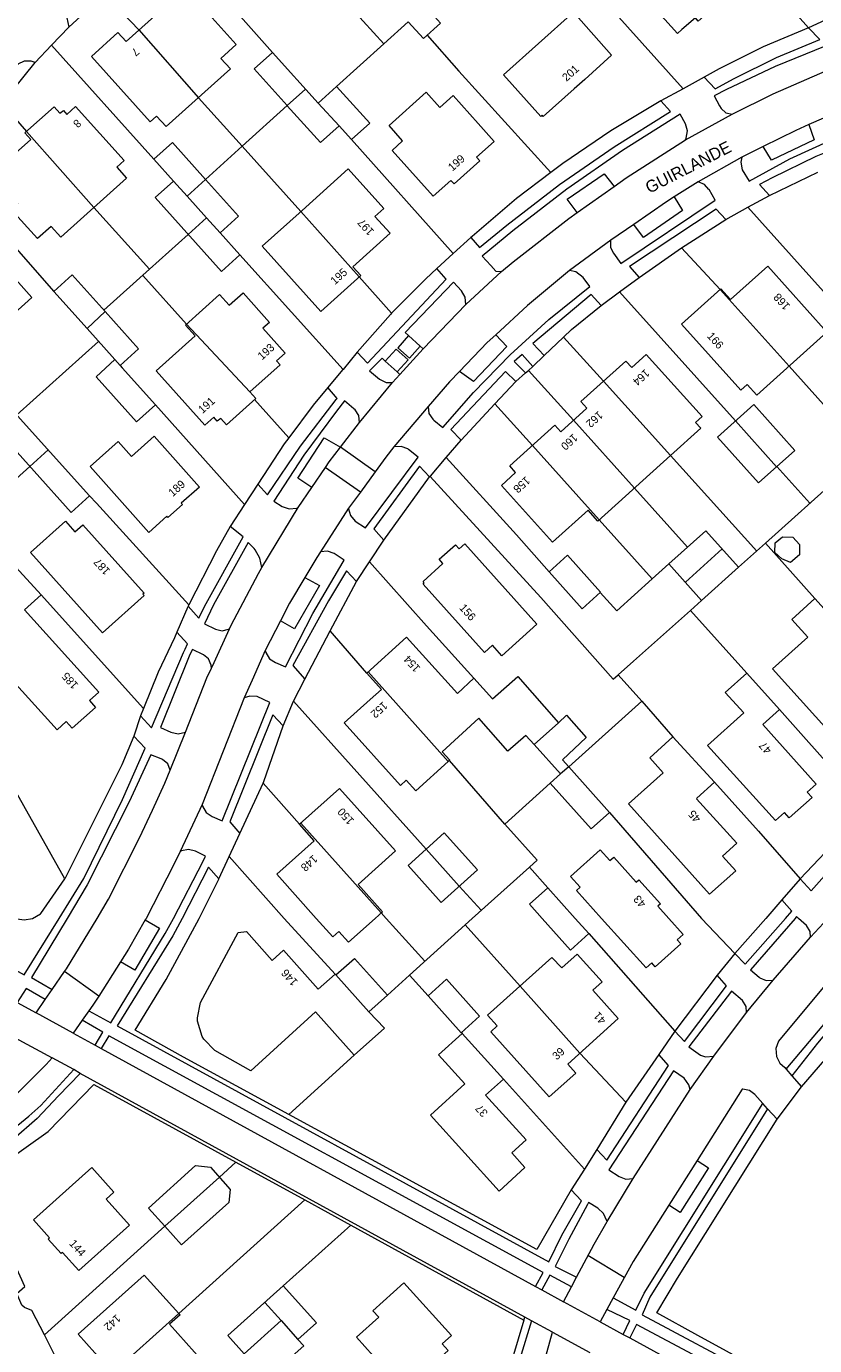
# Model space of a CAD drawing. Header units: metres. Extents: x 83575 to 86200, y 450600 to 453750.
# Tile 45 of 94: x 84968 to 85067, y 451597 to 451761. Entities that reach past the tile are written whole.
import ezdxf
from ezdxf.enums import TextEntityAlignment as Align

# ---------------------------------------------------------------- set-up
doc = ezdxf.new("R2010")
doc.units = ezdxf.units.M
for name, color, linetype, lineweight in [('gw-bs-grondwerklijn', 253, 'Continuous', 18), ('kd-bs-kadastralegrens', 253, 'Continuous', 18), ('og-bs-bebouwing', 253, 'Continuous', 18), ('og-bs-huisnummer', 253, 'Continuous', 18), ('og-bs-straatnaam', 253, 'Continuous', 25), ('vh-bs-randverharding', 253, 'Continuous', 18)]:
    doc.layers.add(name, color=color, linetype=linetype, lineweight=lineweight)
doc.styles.add('Styledgn001', font='dgn001.shx')

msp = doc.modelspace()

# ---------------------------------------------------------------- linework, layer by layer
at = {"layer": 'gw-bs-grondwerklijn'}
for p, q in [((84973.54, 451761.41), (84978.03, 451765.55)), ((84965.22, 451751.87), (84969.32, 451756.96)), ((85061.15, 451740.35), (85067.22, 451743.27)), ((85050.18, 451733.82), (85055.69, 451737.35)), ((85044.85, 451730.11), (85050.18, 451733.82)), ((85017.5, 451721.51), (85016.03, 451722.84)), ((85032.99, 451720.34), (85035.41, 451722.65)), ((85013.12, 451719.66), (85014.61, 451718.3)), ((85030.67, 451718.2), (85031.03, 451718.5)), ((85031.03, 451718.5), (85031.57, 451718.97)), ((85026.83, 451714.32), (85029.43, 451717.12)), ((85022.61, 451709.77), (85026.83, 451714.32)), ((85001.05, 451710.08), (85000.48, 451709.31)), ((85000.48, 451709.31), (84997.18, 451704.27)), ((85012.92, 451697.26), (85018.65, 451705.17)), ((85006.21, 451685.96), (85009.52, 451692.11)), ((84988.57, 451689.18), (84988.48, 451689.01)), ((85003.06, 451679.88), (85006.21, 451685.96)), ((84982.89, 451676.25), (84982.5, 451675.3)), ((84994.92, 451660.61), (84997.83, 451666.9)), ((85070.92, 451661.21), (85065.01, 451654.94)), ((85062.72, 451652.32), (85060.69, 451650)), ((85060.69, 451650), (85056.84, 451645.61)), ((85054.63, 451642.89), (85049.34, 451635.9)), ((85065.18, 451628.93), (85073.31, 451638.39)), ((85047.32, 451632.97), (85043.19, 451627.01)), ((85043.19, 451627.01), (85039.56, 451621.1)), ((84994.43, 451619.52), (85003.04, 451614.8)), ((85003.04, 451614.8), (85008.79, 451611.65)), ((85008.79, 451611.65), (85030.46, 451599.79))]:
    msp.add_line(p, q, dxfattribs=at)
for points in [[(85066.04, 451761.33), (85060.38, 451758.94), (85054.88, 451756.19), (85053, 451755.14)], [(85047.58, 451752.18), (85041.34, 451748.44), (85035.31, 451744.36), (85033.81, 451743.22)], [(85033.81, 451743.22), (85029.51, 451739.96), (85023.97, 451735.24), (85023.82, 451735.11)], [(85019.55, 451731.23), (85018.17, 451729.95), (85013.91, 451725.65)], [(85035.41, 451722.65), (85036.4, 451723.6), (85040.1, 451726.61)], [(85013.91, 451725.65), (85013.75, 451725.49), (85009.62, 451720.76)], [(85005.93, 451716.34), (85004.09, 451714.13), (85001.05, 451710.08)], [(84993.72, 451699), (84992.01, 451695.92), (84988.57, 451689.18)], [(84973.04, 451654.96), (84962.76, 451673.19), (84961.77, 451672.27), (84960.66, 451673.87), (84961.78, 451674.86), (84960.11, 451678.08), (84958.06, 451681.59), (84955.62, 451686.44), (84952.97, 451692.53)], [(84987.07, 451685.79), (84986.74, 451685.05), (84984.71, 451680.78), (84982.89, 451676.25)], [(84997.83, 451666.9), (84997.92, 451667.1), (85000.36, 451674.05)], [(84981.69, 451672.78), (84980.19, 451669.2), (84978.5, 451665.84), (84973.04, 451654.96)], [(84968.99, 451650), (84970, 451650.56), (84970.06, 451650.61), (84973.04, 451654.96)], [(84989.83, 451650), (84992.3, 451654.92), (84992.3, 451654.94)], [(84966.81, 451650), (84967.94, 451649.82), (84968.99, 451650)], [(85001.06, 451625.5), (84987.88, 451632.67), (84981.85, 451636.04), (84985.71, 451642.35), (84989.83, 451650)], [(84967.06, 451603.13), (84968.05, 451603.98), (84962.07, 451617.08), (84970.97, 451623.37), (84976.68, 451629.23), (84994.43, 451619.52)], [(85036.37, 451616.06), (85032.09, 451608.62), (85001.06, 451625.5)], [(85110.86, 451597.35), (85097.51, 451573.12), (85052.19, 451597.86), (85047.08, 451600.68), (85049.67, 451605.03), (85062.12, 451624.88)]]:
    msp.add_lwpolyline(points, dxfattribs=at)
at = {"layer": 'kd-bs-kadastralegrens'}
for p, q in [((84978.03, 451765.55), (84982.31, 451761.05)), ((85050.35, 451753.7), (85039.91, 451765.36)), ((84971.39, 451759.14), (84984.18, 451744.91)), ((85007.02, 451753.99), (85012.93, 451759.33)), ((84965.22, 451751.87), (84968.24, 451748.34)), ((85000.84, 451751.59), (84995.2, 451746.52)), ((84995.23, 451746.54), (85002.56, 451738.34)), ((85021.62, 451733.11), (85008.9, 451747.34)), ((85073.63, 451721.99), (85058.46, 451738.88)), ((84988.48, 451735.49), (84983.63, 451731.13)), ((85007.84, 451718.62), (84994.94, 451732.93)), ((85050.18, 451733.82), (85054.98, 451728.6)), ((84988.28, 451724.28), (84982.79, 451730.37)), ((85009.87, 451730.17), (85013.91, 451725.65)), ((85056.93, 451712.2), (85042.41, 451728.31)), ((85035.41, 451722.65), (85040.4, 451717.13)), ((84967.03, 451712.93), (84977.27, 451722.09)), ((85031.03, 451718.5), (85036.65, 451712.26)), ((85001.05, 451710.08), (84996.77, 451714.84)), ((84984.37, 451714.19), (84995.51, 451701.72)), ((85031.51, 451709.1), (85026.83, 451714.32)), ((85048.77, 451707.85), (85059.56, 451695.91)), ((85066.22, 451701.88), (85062.08, 451706.48)), ((85044.27, 451703.79), (85050.93, 451696.4)), ((84976.12, 451702.82), (84976.99, 451701.9)), ((84976.99, 451701.9), (84988.57, 451689.18)), ((85057.3, 451693.89), (85060.66, 451696.9)), ((84982.89, 451676.25), (84970.08, 451690.45)), ((85051.28, 451688.49), (85052.68, 451689.75)), ((85010.81, 451680.66), (85006.21, 451685.96)), ((85001.63, 451677.14), (85018.25, 451658.66)), ((85045.2, 451677.16), (85049.09, 451672.67)), ((85062.4, 451676.1), (85073.34, 451663.83)), ((85028.08, 451661.77), (85021.15, 451669.75)), ((85002.39, 451661.76), (84997.83, 451666.9)), ((85041.17, 451663.25), (85052.67, 451650)), ((84993.58, 451657.72), (85000.47, 451650)), ((85022.37, 451654.03), (85025.12, 451651.01)), ((85013.23, 451650), (85012.61, 451650.69)), ((85000.47, 451650), (85006.84, 451643.04)), ((85018.06, 451644.63), (85013.23, 451650)), ((85016.15, 451642.9), (85023.09, 451649.18)), ((85052.67, 451650), (85056.84, 451645.61)), ((85038.59, 451648.09), (85049.34, 451635.9)), ((85022.65, 451635.73), (85022.75, 451635.62)), ((85009.23, 451632.92), (85001.06, 451625.5)), ((85043.19, 451627.01), (85037.46, 451633.16)), ((85027.9, 451629.91), (85038.01, 451618.66)), ((84994.43, 451619.52), (84992.37, 451617.66)), ((85003.04, 451614.8), (84987.31, 451600.63)), ((84985.54, 451611.52), (84970.49, 451597.93)), ((85000.35, 451604.06), (85008.79, 451611.65))]:
    msp.add_line(p, q, dxfattribs=at)
for points in [[(85053.47, 451775.43), (85058.8, 451769.47), (85066.04, 451761.33)], [(84999.01, 451758.25), (84991.29, 451766.93), (84986.44, 451772.26)], [(85018.34, 451760.38), (85022.3, 451755.88), (85033.81, 451743.22)], [(84989.76, 451752.58), (84995.2, 451746.52), (84990.63, 451742.37)], [(84958.42, 451742.92), (84959.42, 451742.24), (84961.92, 451739.45), (84971.67, 451728.34)], [(84976.68, 451738.87), (84983.63, 451731.13), (84977.94, 451726.01)], [(85063.62, 451719.02), (85073.31, 451708.23), (85070.05, 451705.31)], [(84968.66, 451706.48), (84961.42, 451699.99), (84953.07, 451692.57), (84952.97, 451692.53)], [(85033.61, 451693.32), (85029.54, 451697.95), (85020.75, 451707.61)], [(85018.71, 451705.25), (85032.58, 451690.12), (85041.61, 451679.91), (85042.24, 451680.45)], [(85066.85, 451689.98), (85060.66, 451696.9), (85070.05, 451705.31), (85075.7, 451699.03)], [(85048.59, 451694.3), (85046.5, 451692.42), (85039.86, 451699.82)], [(85024.18, 451680.03), (85018.27, 451686.58), (85011.15, 451694.57)], [(85046.5, 451692.42), (85042.08, 451688.45), (85040.01, 451690.75)], [(85042.24, 451680.45), (85044.17, 451682.13), (85051.28, 451688.49), (85058.32, 451680.65)], [(85042.24, 451680.45), (85045.2, 451677.16), (85036.06, 451668.93)], [(85031.14, 451656.42), (85032.11, 451657.29), (85028.08, 451661.77), (85033.73, 451666.91)], [(85054.27, 451667.01), (85059.77, 451660.89), (85065.01, 451654.94)], [(85024, 451650), (85031.14, 451656.42), (85033.46, 451653.83)], [(85029.97, 451641.53), (85023.09, 451649.18), (85024, 451650)], [(85013.39, 451640.38), (85016.15, 451642.9), (85018.48, 451640.3)]]:
    msp.add_lwpolyline(points, dxfattribs=at)
at = {"layer": 'og-bs-bebouwing'}
for p, q in [((84982.31, 451761.05), (84989.76, 451752.58)), ((85000.84, 451751.59), (85003.15, 451753.64)), ((85004.71, 451751.91), (85007.35, 451749.08)), ((84968.24, 451748.34), (84976.68, 451738.87)), ((84986.65, 451742.16), (84988.34, 451740.28)), ((84988.34, 451740.28), (84990.63, 451742.37)), ((84988.34, 451740.28), (84990.78, 451737.56)), ((84988.48, 451735.49), (84990.78, 451737.56)), ((84990.78, 451737.56), (84992.47, 451735.68)), ((85002.56, 451738.34), (85009.87, 451730.17)), ((85054.98, 451728.6), (85063.62, 451719.02)), ((84975.83, 451723.71), (84978.1, 451725.84)), ((84988.28, 451724.28), (84996.19, 451715.8)), ((84979.29, 451719.85), (84979.95, 451719.12)), ((85040.4, 451717.13), (85048.77, 451707.85)), ((85036.65, 451712.26), (85044.27, 451703.79)), ((85056.92, 451712.2), (85062.05, 451706.46)), ((84968.66, 451706.48), (84970.97, 451708.55)), ((85031.51, 451709.1), (85039.86, 451699.82)), ((85050.64, 451692.02), (85055.24, 451696.17)), ((85010.96, 451680.8), (85020.99, 451669.61)), ((85034.78, 451674.43), (85031.73, 451671.73)), ((85035.02, 451668.07), (85031.73, 451671.73)), ((85036.06, 451668.93), (85035.02, 451668.07)), ((85002.54, 451661.89), (85012.61, 451650.69)), ((85018.23, 451658.64), (85022.37, 451654.02)), ((85006.95, 451642.93), (85009.25, 451644.99)), ((85006.95, 451642.93), (85011.08, 451638.31)), ((85029.97, 451641.53), (85037.46, 451633.16)), ((84985.54, 451611.52), (84992.37, 451617.66)), ((84977.7, 451592), (84987.31, 451600.63)), ((84998.05, 451601.99), (85000.08, 451599.72)), ((84995.48, 451595.58), (85000.08, 451599.72)), ((85000.08, 451599.72), (85002.18, 451597.37))]:
    msp.add_line(p, q, dxfattribs=at)
for points in [[(85052.09, 451773.15), (85057.26, 451767.47), (85055.06, 451765.47), (85055.46, 451765.03), (85052.26, 451762.16), (85051.9, 451762.55), (85050.21, 451761.12), (85049.65, 451760.62), (85044.51, 451766.34), (85046.23, 451767.89), (85044.47, 451769.85), (85048.66, 451773.62), (85050.43, 451771.65), (85052.09, 451773.15)], [(85015.89, 451766.52), (85020.04, 451761.91), (85017.88, 451759.96), (85015.97, 451762.08), (85012.93, 451759.33), (85007.78, 451765.04), (85010.81, 451767.78), (85013.72, 451764.56), (85015.89, 451766.52)], [(84992.57, 451757.5), (84993.76, 451756.17), (84985.73, 451748.96), (84984.52, 451750.29), (84983.72, 451749.57), (84976.38, 451757.74), (84979.69, 451760.72), (84980.7, 451759.6), (84987, 451765.27), (84988.86, 451763.21), (84989.98, 451764.21), (84994.47, 451759.21), (84992.57, 451757.5)], [(85036.64, 451763.26), (85041.42, 451757.88), (85038.06, 451754.87), (85036.72, 451753.68), (85032.87, 451750.24), (85032.73, 451750.4), (85032.56, 451750.25), (85027.91, 451755.45), (85036.64, 451763.26)], [(84999.01, 451758.25), (85004.71, 451751.91), (85007.02, 451753.99), (85011.17, 451749.38), (85008.9, 451747.34), (85007.35, 451749.08), (85005, 451746.96), (85000.85, 451751.58), (85000.84, 451751.59), (84996.71, 451756.18), (84999.01, 451758.25)], [(85026.73, 451747.11), (85024.53, 451745.14), (85024.93, 451744.69), (85021.73, 451741.82), (85021.32, 451742.25), (85019.12, 451740.28), (85013.98, 451745.99), (85015.29, 451747.17), (85013.62, 451749.1), (85018.21, 451753.27), (85019.92, 451751.35), (85021.6, 451752.87), (85024.73, 451749.35), (85026.73, 451747.11)], [(84979.56, 451743.9), (84980.77, 451742.54), (84972.56, 451735.16), (84971.35, 451736.5), (84969.64, 451734.96), (84966.35, 451738.62), (84967.17, 451739.36), (84964.36, 451742.48), (84965.46, 451743.46), (84965.02, 451743.96), (84968.79, 451747.34), (84968.05, 451748.17), (84971.72, 451751.44), (84972.44, 451750.63), (84972.86, 451750.99), (84973.29, 451750.48), (84974.39, 451751.47), (84980.46, 451744.71), (84979.56, 451743.9)], [(84990.63, 451742.37), (84994.78, 451737.76), (84992.47, 451735.68), (84994.94, 451732.93), (84992.64, 451730.86), (84984.35, 451740.09), (84986.65, 451742.16), (84984.18, 451744.91), (84986.49, 451746.98), (84990.63, 451742.37)], [(85013.71, 451735.66), (85009.05, 451731.45), (85010.05, 451730.34), (85005.07, 451725.85), (84997.72, 451734.01), (85002.71, 451738.47), (85008.49, 451743.68), (85012.94, 451738.74), (85011.83, 451737.74), (85013.71, 451735.66)], [(84961.59, 451735.81), (84968.93, 451727.62), (84965.44, 451724.5), (84963.77, 451726.36), (84960.95, 451723.82), (84955.27, 451730.15), (84957.52, 451732.17), (84957.38, 451732.34), (84959.19, 451733.96), (84959.34, 451733.8), (84961.59, 451735.81)], [(85060.94, 451731.53), (85068.35, 451723.28), (85059.57, 451715.39), (85058.37, 451716.73), (85057.58, 451716.02), (85050.17, 451724.28), (85055.09, 451728.7), (85056.3, 451727.37), (85060.94, 451731.53)], [(84978.1, 451725.84), (84982.26, 451721.2), (84979.95, 451719.12), (84980.23, 451718.8), (84984.37, 451714.19), (84982, 451712.07), (84976.96, 451717.7), (84979.29, 451719.85), (84975.83, 451723.71), (84971.67, 451728.34), (84973.97, 451730.42), (84978.1, 451725.84)], [(84998.62, 451724.5), (84997.81, 451723.77), (85000.6, 451720.64), (84999.51, 451719.67), (84999.96, 451719.17), (84996.19, 451715.8), (84996.93, 451714.98), (84993.28, 451711.69), (84992.54, 451712.5), (84992.11, 451712.15), (84991.66, 451712.64), (84990.57, 451711.65), (84984.48, 451718.44), (84989.33, 451722.8), (84988.13, 451724.15), (84992.4, 451727.97), (84993.6, 451726.63), (84995.33, 451728.18), (84998.62, 451724.5)], [(85048.77, 451707.85), (85039.69, 451699.66), (85038.48, 451701.01), (85034.04, 451697.01), (85027.63, 451704.12), (85029.42, 451705.74), (85028.69, 451706.56), (85034.32, 451711.63), (85035.06, 451710.82), (85038.33, 451713.78), (85037.59, 451714.59), (85043.21, 451719.66), (85043.94, 451718.84), (85045.74, 451720.47), (85052.74, 451712.71), (85051.93, 451711.97), (85052.56, 451711.27), (85048.77, 451707.85)], [(84967.84, 451712.03), (84976.12, 451702.82), (84973.82, 451700.74), (84964.53, 451711.07), (84966.84, 451713.15), (84967.84, 451712.03)], [(85059.19, 451714.23), (85064.33, 451708.5), (85059.79, 451704.43), (85054.65, 451710.16), (85059.19, 451714.23)], [(84976.21, 451706.49), (84979.71, 451709.61), (84981.38, 451707.73), (84984.21, 451710.26), (84989.87, 451703.91), (84987.61, 451701.9), (84987.76, 451701.73), (84985.93, 451700.11), (84985.79, 451700.27), (84983.53, 451698.25), (84976.21, 451706.49)], [(84975.29, 451699.19), (84982.97, 451690.66), (84982.81, 451690.51), (84982.95, 451690.35), (84977.75, 451685.68), (84968.74, 451695.72), (84973.11, 451699.65), (84974.31, 451698.31), (84975.29, 451699.19)], [(85053.2, 451698.44), (85057.3, 451693.89), (85052.68, 451689.75), (85048.59, 451694.3), (85053.2, 451698.44)], [(84967.99, 451688.56), (84977.28, 451678.26), (84976.11, 451677.22), (84976.86, 451676.37), (84973.98, 451673.78), (84973.22, 451674.62), (84972.07, 451673.58), (84962.07, 451684.57), (84965.62, 451687.8), (84960.91, 451692.97), (84964.62, 451696.35), (84970.08, 451690.45), (84967.99, 451688.56)], [(85023.05, 451696.8), (85032.07, 451686.76), (85027.7, 451682.83), (85026.52, 451684.14), (85025.53, 451683.25), (85017.84, 451691.78), (85018, 451691.95), (85017.85, 451692.11), (85020.33, 451694.36), (85019.86, 451694.9), (85021.9, 451696.7), (85022.36, 451696.18), (85023.05, 451696.8)], [(85064.91, 451696.72), (85064.92, 451695.43), (85063.78, 451694.48), (85062.69, 451694.95), (85061.83, 451695.73), (85061.87, 451696.92), (85062.78, 451697.71), (85064.07, 451697.63), (85064.91, 451696.72)], [(85035.91, 451695.4), (85040.05, 451690.78), (85037.75, 451688.7), (85033.61, 451693.32), (85035.91, 451695.4)], [(85068.76, 451683.36), (85075.42, 451675.95), (85070.36, 451671.41), (85061.56, 451681.2), (85065.95, 451685.14), (85063.95, 451687.37), (85066.85, 451689.98), (85070.99, 451685.37), (85068.76, 451683.36)], [(85020.99, 451669.61), (85016.93, 451665.96), (85015.74, 451667.28), (85015, 451666.61), (85007.97, 451674.42), (85011.22, 451677.34), (85012.63, 451678.62), (85010.81, 451680.66), (85015.79, 451685.15), (85022.13, 451678.1), (85024.18, 451680.03), (85026.53, 451677.44), (85029.7, 451680.23), (85034.78, 451674.43)], [(85060.32, 451674.24), (85066.99, 451666.78), (85065.88, 451665.78), (85066.48, 451665.1), (85063.63, 451662.57), (85063.03, 451663.24), (85061.92, 451662.23), (85053.43, 451671.59), (85057.95, 451675.68), (85055.62, 451678.24), (85058.32, 451680.65), (85062.4, 451676.1), (85060.32, 451674.24)], [(85031.73, 451671.73), (85030.71, 451672.86), (85028.45, 451670.88), (85024.81, 451675.03), (85020.23, 451670.83), (85021.17, 451669.78), (85020.99, 451669.61)], [(85034.78, 451674.43), (85035.76, 451675.41), (85038.24, 451672.6)], [(85038.24, 451672.6), (85035.27, 451669.8), (85036.06, 451668.93)], [(85052.09, 451665.01), (85052.02, 451664.94), (85057.1, 451659.39), (85055.3, 451657.78), (85056.95, 451655.94), (85053.68, 451653.01), (85043.53, 451664.32), (85047.85, 451668.19), (85046.18, 451670.05), (85049.09, 451672.67), (85054.27, 451667.01), (85052.09, 451665.01)], [(85036.06, 451668.93), (85041.17, 451663.25), (85038.87, 451661.19), (85033.73, 451666.91), (85035.02, 451668.07)], [(85004.49, 451650), (84999.54, 451655.52), (85004.22, 451659.7), (85002.39, 451661.76), (85007.39, 451666.25), (85014.41, 451658.43), (85009.72, 451654.22), (85012.76, 451650.83), (85011.84, 451650)], [(85020.5, 451660.67), (85024.64, 451656.06), (85020.11, 451652), (85015.96, 451656.6), (85018.23, 451658.64), (85018.25, 451658.66), (85020.5, 451660.67)], [(85040.15, 451650), (85037.03, 451653.48), (85037.5, 451653.9), (85036.29, 451655.24), (85040.01, 451658.58), (85041.21, 451657.24), (85041.68, 451657.66), (85044.48, 451654.53), (85044.81, 451654.83), (85047.52, 451651.81), (85047.2, 451651.52), (85048.56, 451650)], [(85032.73, 451650), (85031.15, 451651.77), (85033.46, 451653.83), (85036.88, 451650)], [(85011.84, 451650), (85008.51, 451647.02), (85007.31, 451648.36), (85006.56, 451647.68), (85004.49, 451650)], [(85036.88, 451650), (85038.59, 451648.09), (85036.29, 451646.03), (85032.73, 451650)], [(85048.56, 451650), (85050.36, 451647.99), (85049.62, 451647.32), (85050.07, 451646.82), (85046.88, 451643.96), (85046.44, 451644.45), (85045.73, 451643.81), (85040.15, 451650)], [(85011.08, 451638.31), (85013, 451636.29), (85009.23, 451632.92), (85004.39, 451638.31), (84996.29, 451630.96), (84991.82, 451633.48), (84990.41, 451634.88), (84990.2, 451635.24), (84989.64, 451637.14), (84989.62, 451637.56), (84990.03, 451639.49), (84994.74, 451648.22), (84995.76, 451648.36), (84998.99, 451644.74), (85000.41, 451646.01), (85004.74, 451641.16), (85006.84, 451643.04), (85006.95, 451642.93)], [(85042.26, 451637.47), (85035.93, 451631.79), (85036.93, 451630.67), (85033.63, 451627.7), (85026.32, 451635.83), (85027.12, 451636.55), (85025.92, 451637.89), (85033.96, 451645.11), (85035.18, 451643.82), (85037.1, 451645.54), (85040.22, 451642.06), (85039.07, 451641.03), (85042.26, 451637.47)], [(85009.25, 451644.99), (85013.39, 451640.38), (85011.08, 451638.31)], [(85020.78, 451642.38), (85024.92, 451637.77), (85022.62, 451635.7), (85018.48, 451640.3), (85020.78, 451642.38)], [(85025.67, 451627.9), (85030.72, 451622.3), (85028.93, 451620.68), (85030.58, 451618.85), (85027.34, 451615.91), (85018.76, 451625.42), (85023.07, 451629.31), (85019.79, 451632.95), (85022.75, 451635.62), (85027.9, 451629.91), (85025.67, 451627.9)], [(84969.12, 451612.3), (84976.42, 451618.86), (84979.19, 451615.78), (84978.22, 451614.91), (84981.14, 451611.67), (84974.78, 451605.99), (84972.76, 451608.24), (84972.6, 451608.1), (84970.98, 451609.91), (84971.13, 451610.05), (84969.12, 451612.3)], [(84993.57, 451614.5), (84987.65, 451609.18), (84985.55, 451611.52), (84985.54, 451611.52), (84983.5, 451613.79), (84989.4, 451619.1), (84991.28, 451618.92), (84993.7, 451616.11), (84993.57, 451614.5)], [(84987.31, 451600.63), (84987.46, 451600.46), (84986.12, 451599.26), (84990.29, 451594.62), (84982, 451587.22), (84977.56, 451592.16), (84978.88, 451593.37), (84974.73, 451598.01), (84982.98, 451605.42), (84987.31, 451600.63)], [(85004.5, 451599.45), (85002.18, 451597.37), (85002.92, 451596.57), (84998.28, 451592.45), (84995.48, 451595.58), (84993.44, 451597.85), (85000.35, 451604.06), (85004.5, 451599.45)], [(85009.53, 451597.64), (85012.3, 451600.14), (85011.56, 451600.95), (85015.44, 451604.45), (85021.38, 451597.85), (85020.24, 451596.82), (85020.98, 451595.99), (85017.13, 451592.52), (85016.39, 451593.33), (85015.47, 451592.5), (85014.74, 451591.82), (85009.53, 451597.64)]]:
    msp.add_lwpolyline(points, dxfattribs=at)
at = {"layer": 'vh-bs-randverharding'}
for p, q in [((85069.22, 451762.77), (85066.04, 451761.33)), ((84971.39, 451759.14), (84973.54, 451761.41)), ((84969.32, 451756.96), (84971.39, 451759.14)), ((85053, 451755.14), (85050.35, 451753.7)), ((85050.35, 451753.7), (85047.58, 451752.18)), ((85070.04, 451750.95), (85066.09, 451749.22)), ((85050.64, 451747.3), (85056.5, 451750.52)), ((85060.36, 451746.47), (85057.7, 451745.15)), ((85057.7, 451745.15), (85052.24, 451742.06)), ((85037.11, 451738.21), (85041.72, 451741.48)), ((85052.24, 451742.06), (85049.25, 451740.17)), ((85037.11, 451738.21), (85035.86, 451739.89)), ((85058.46, 451738.88), (85061.15, 451740.35)), ((85055.69, 451737.35), (85058.46, 451738.88)), ((85044.19, 451736.74), (85041.33, 451734.77)), ((85023.82, 451735.11), (85021.62, 451733.11)), ((85041.33, 451734.77), (85036.17, 451730.96)), ((85021.62, 451733.11), (85019.55, 451731.23)), ((85026.96, 451730.91), (85027.64, 451730.85)), ((85023.18, 451726.72), (85027.64, 451730.85)), ((85042.41, 451728.31), (85044.85, 451730.11)), ((85040.1, 451726.61), (85042.41, 451728.31)), ((85017.84, 451721.2), (85023.18, 451726.72)), ((85014.94, 451717.99), (85017.84, 451721.2)), ((85017.5, 451721.51), (85017.84, 451721.2)), ((85009.62, 451720.76), (85007.84, 451718.62)), ((85029.25, 451719.6), (85030.67, 451718.2)), ((85031.57, 451718.97), (85032.99, 451720.34)), ((85007.78, 451718.56), (85005.93, 451716.34)), ((85007.84, 451718.62), (85007.78, 451718.56)), ((85014.02, 451716.97), (85014.94, 451717.99)), ((85014.94, 451717.99), (85014.61, 451718.3)), ((85029.43, 451717.12), (85030.67, 451718.2)), ((85009.88, 451712), (85014.02, 451716.97)), ((85018.47, 451714), (85014.19, 451708.94)), ((85007.51, 451708.9), (85009.88, 451712)), ((85020.75, 451707.61), (85022.61, 451709.77)), ((85011.84, 451705.81), (85007.52, 451708.9)), ((85010, 451703.29), (85005.61, 451706.37)), ((85018.65, 451705.17), (85018.71, 451705.25)), ((84997.18, 451704.27), (84995.51, 451701.72)), ((85002.23, 451701.34), (85003.93, 451703.84)), ((84995.51, 451701.72), (84993.72, 451699)), ((84997.67, 451693.85), (85002.23, 451701.34)), ((85008.53, 451701.27), (85005.01, 451695.81)), ((85011.15, 451694.57), (85012.92, 451697.26)), ((85009.52, 451692.11), (85011.15, 451694.57)), ((85000.01, 451687.18), (84998.1, 451683.48)), ((84991.7, 451681.97), (84993.64, 451686.2)), ((84998.1, 451683.48), (84996.46, 451679.76)), ((84991.38, 451681.27), (84991.7, 451681.97)), ((84996.46, 451679.76), (84995.49, 451677.57)), ((85001.63, 451677.14), (85003.06, 451679.88)), ((84995.49, 451677.57), (84990.22, 451664.23)), ((85000.36, 451674.05), (85001.63, 451677.14)), ((84982.5, 451675.3), (84981.69, 451672.78)), ((84986.23, 451668.51), (84988.15, 451673.28)), ((84990.22, 451664.23), (84987.47, 451658.36)), ((84993.58, 451657.72), (84994.92, 451660.61)), ((84992.3, 451654.94), (84993.58, 451657.72)), ((85065.01, 451654.94), (85062.72, 451652.32)), ((84983.2, 451650), (84983.09, 451649.8)), ((84983.09, 451649.8), (84984.88, 451648.78)), ((85066.31, 451647.65), (85068.44, 451650)), ((85061.62, 451642.27), (85066.31, 451647.65)), ((85056.84, 451645.61), (85054.63, 451642.89)), ((84977.28, 451640.29), (84973.02, 451643.34)), ((85058.3, 451638.22), (85061.62, 451642.27)), ((84970.6, 451639.85), (84971.48, 451641.11)), ((84967.07, 451639.49), (84969.45, 451638.19)), ((84969.45, 451638.19), (84970.6, 451639.85)), ((84974.09, 451635.65), (84969.45, 451638.19)), ((84975.23, 451637.28), (84974.09, 451635.65)), ((84976.06, 451638.45), (84975.23, 451637.28)), ((85054.19, 451632.77), (85058.3, 451638.22)), ((84974.09, 451635.65), (84976.83, 451634.15)), ((84978.55, 451635.3), (84977.57, 451633.74)), ((84979.6, 451636.56), (85033.58, 451607.06)), ((85049.34, 451635.9), (85047.32, 451632.97)), ((84966.77, 451635.11), (84971.47, 451632.55)), ((84976.83, 451634.15), (84977.57, 451633.74)), ((84977.57, 451633.74), (85031.92, 451603.99)), ((84974.15, 451631.09), (84971.47, 451632.55)), ((85051.24, 451628.59), (85054.19, 451632.77)), ((84974.96, 451630.6), (84974.15, 451631.09)), ((85030.57, 451600.16), (84974.96, 451630.6)), ((85063.26, 451631.13), (85063.97, 451630.32)), ((85063.97, 451630.32), (85065.18, 451628.93)), ((85062.12, 451624.88), (85065.18, 451628.93)), ((85044.1, 451617.49), (85051.24, 451628.59)), ((85060.93, 451626.2), (85060.34, 451626.84)), ((85062.12, 451624.88), (85060.93, 451626.2)), ((85039.56, 451621.1), (85038.01, 451618.66)), ((85052.11, 451619.72), (85048.58, 451614.14)), ((85052.11, 451619.72), (85053.55, 451618.81)), ((85038.01, 451618.66), (85036.37, 451616.06)), ((85040.85, 451612.09), (85044.1, 451617.49)), ((85043.01, 451605.13), (85038.46, 451607.85)), ((85034.35, 451606.5), (85037.04, 451605.15)), ((85031.92, 451603.99), (85032.69, 451603.56)), ((85035.41, 451602.07), (85036.41, 451603.96)), ((85036.41, 451603.96), (85037.04, 451605.15)), ((85032.69, 451603.56), (85035.41, 451602.07)), ((85041.62, 451602.58), (85040.81, 451601.1)), ((85039.97, 451599.58), (85035.41, 451602.07)), ((85040.81, 451601.1), (85039.97, 451599.58)), ((85030.46, 451599.79), (85029.02, 451595.04)), ((85030.46, 451599.79), (85030.57, 451600.16)), ((85031.41, 451599.71), (85030.57, 451600.16)), ((85034.04, 451598.26), (85031.41, 451599.71)), ((85039.97, 451599.58), (85042.86, 451598)), ((85044.53, 451599.24), (85043.68, 451597.55)), ((85045.25, 451600.45), (85070.44, 451587)), ((84971.81, 451595.34), (84970.49, 451597.93)), ((85034.04, 451598.26), (85038.68, 451595.72)), ((85042.86, 451598), (85043.68, 451597.55))]:
    msp.add_line(p, q, dxfattribs=at)
for points in [[(84977.98, 451767.47), (84973.68, 451763.38), (84973.31, 451762.56), (84973.54, 451761.41)], [(85053, 451755.14), (85054.35, 451753.67), (85056.73, 451755), (85062.02, 451757.61), (85067.47, 451759.85), (85066.04, 451761.33)], [(85068.43, 451756.01), (85068.49, 451756.11), (85068.73, 451756.99), (85068.57, 451757.89), (85068.14, 451759), (85061.87, 451756.48), (85055.77, 451753.6), (85054.24, 451752.81), (85054.93, 451751.57), (85055.12, 451751.22), (85055.72, 451750.69), (85056.5, 451750.52)], [(84969.32, 451756.96), (84968.85, 451757.14), (84967.96, 451757.16), (84967.15, 451756.79), (84960.18, 451747.89), (84960.02, 451747.5), (84959.95, 451746.58), (84960.28, 451745.72)], [(85056.5, 451750.52), (85061.64, 451753.06), (85068.43, 451756.01)], [(85023.82, 451735.11), (85024.9, 451733.84), (85028.31, 451736.66), (85034.9, 451741.72), (85041.73, 451746.45), (85048.78, 451750.86), (85047.58, 451752.18)], [(85057.7, 451745.15), (85057.58, 451744.52), (85057.73, 451743.58), (85058.62, 451742.16), (85063.69, 451744.92), (85068.93, 451747.33), (85071.75, 451748.45), (85071.26, 451749.83), (85070.86, 451750.37), (85070.04, 451750.95)], [(85050.64, 451747.3), (85050.75, 451747.53), (85050.91, 451748.44), (85050.67, 451749.33), (85050.01, 451750.52), (85042.8, 451745.99), (85035.81, 451741.13), (85029.06, 451735.95), (85025.24, 451732.79), (85026.32, 451731.61), (85026.96, 451730.91)], [(85066.09, 451749.22), (85064.44, 451748.5), (85060.36, 451746.47)], [(85066.09, 451749.22), (85066.76, 451747.3), (85061.41, 451744.77), (85060.36, 451746.47)], [(85073.81, 451746.19), (85072.58, 451747.5), (85066.95, 451745.22), (85061.48, 451742.57), (85059.9, 451741.72), (85061.15, 451740.35)], [(85041.72, 451741.48), (85043.24, 451742.55), (85050.64, 451747.3)], [(85035.86, 451739.89), (85040.49, 451743.08), (85041.72, 451741.48)], [(85041.33, 451734.77), (85041.3, 451734.67), (85041.28, 451733.86), (85041.65, 451733.13), (85042.59, 451731.84), (85054.36, 451739.77), (85053.6, 451741.1), (85053.59, 451741.11), (85053.03, 451741.75), (85052.24, 451742.06)], [(85049.25, 451740.17), (85048.29, 451739.56), (85044.19, 451736.74)], [(85049.25, 451740.17), (85050.29, 451738.46), (85045.39, 451735.12), (85044.19, 451736.74)], [(85027.64, 451730.85), (85029.12, 451732.07), (85036.06, 451737.47), (85037.11, 451738.21)], [(85055.69, 451737.35), (85054.48, 451738.64), (85043.65, 451731.5), (85044.85, 451730.11)], [(85009.62, 451720.76), (85010.88, 451719.4), (85020.73, 451729.91), (85019.55, 451731.23)], [(85018.47, 451714), (85018.58, 451713.12), (85019.06, 451712.39), (85019.19, 451712.28), (85020.33, 451711.35), (85024.15, 451715.75), (85028.73, 451720.45), (85033.59, 451724.87), (85038.7, 451728.97), (85037.86, 451730.1), (85036.96, 451730.82), (85036.17, 451730.96)], [(85036.17, 451730.96), (85030.89, 451726.62), (85026.93, 451722.95)], [(85023.18, 451726.72), (85023.1, 451727.65), (85022.63, 451728.45), (85021.66, 451729.52), (85015.6, 451723.23), (85016.03, 451722.84)], [(85040.1, 451726.61), (85038.87, 451727.96), (85031.57, 451721.86), (85032.99, 451720.34)], [(85016.03, 451722.84), (85014.67, 451721.33), (85016.16, 451720.02), (85017.5, 451721.51)], [(85026.93, 451722.95), (85025.87, 451721.97), (85022.4, 451718.37)], [(85026.93, 451722.95), (85028.3, 451721.48), (85024.13, 451717.12), (85022.4, 451718.37)], [(85014.61, 451718.3), (85015.97, 451719.81), (85014.48, 451721.14), (85013.12, 451719.66)], [(85013.12, 451719.66), (85012.73, 451720.02), (85011.15, 451718.42), (85012.4, 451717.39), (85013.23, 451717), (85014.02, 451716.97)], [(85031.57, 451718.97), (85030.22, 451720.46), (85029.25, 451719.6)], [(85022.4, 451718.37), (85021.13, 451717.05), (85018.47, 451714)], [(85029.43, 451717.12), (85028.14, 451718.36), (85021.31, 451711.12), (85022.61, 451709.77)], [(84997.18, 451704.27), (84998.38, 451702.95), (85002.52, 451709.01), (85006.99, 451714.84), (85007.1, 451714.97), (85005.93, 451716.34)], [(85009.88, 451712), (85009.8, 451712.84), (85009.35, 451713.55), (85009.18, 451713.69), (85008.02, 451714.68), (85007, 451713.4), (85002.92, 451707.88), (84999.16, 451702.13), (85000.22, 451701.47), (85001.11, 451701.18), (85002.05, 451701.27), (85002.23, 451701.34)], [(85003.93, 451703.84), (85002.2, 451705.04), (85005.46, 451710.08), (85007.51, 451708.9)], [(85003.93, 451703.84), (85005.63, 451706.35), (85006.12, 451707.07), (85007.51, 451708.9)], [(85008.53, 451701.27), (85008.53, 451701.21), (85008.76, 451700.34), (85009.34, 451699.65), (85010.63, 451698.82), (85017.23, 451707.65), (85016.01, 451708.62), (85015.94, 451708.67), (85015.09, 451709), (85014.19, 451708.94)], [(85014.19, 451708.94), (85013.18, 451707.64), (85011.84, 451705.81), (85010, 451703.29), (85008.53, 451701.27)], [(85018.65, 451705.17), (85017.4, 451706.53), (85011.68, 451698.71), (85012.92, 451697.26)], [(85018.71, 451705.25), (85018.76, 451705.29), (85020.74, 451707.6), (85020.75, 451707.61)], [(84988.48, 451689.01), (84989.82, 451687.51), (84990.49, 451688.98), (84995.33, 451697.71), (84993.72, 451699)], [(84997.67, 451693.85), (84997.45, 451695.02), (84996.85, 451696.05), (84996.71, 451696.22), (84995.99, 451697), (84991.65, 451689.17), (84990.53, 451686.8), (84991.88, 451686.14), (84992.7, 451685.94), (84993.53, 451686.13), (84993.64, 451686.2)], [(84998.1, 451683.48), (84998.17, 451683.22), (84998.65, 451682.46), (84999.4, 451681.97), (85000.63, 451681.44), (85004.06, 451688.09), (85007.83, 451694.55), (85007.97, 451694.78), (85006.85, 451695.52), (85006.71, 451695.61), (85005.88, 451695.91), (85005.01, 451695.81)], [(85005.01, 451695.81), (85004.55, 451695.1), (85003.07, 451692.62)], [(84993.64, 451686.2), (84993.85, 451686.66), (84997.25, 451693.1), (84997.67, 451693.85)], [(85009.52, 451692.11), (85008.27, 451693.45), (85006.03, 451689.68), (85001.54, 451681.59), (85003.06, 451679.88)], [(85003.07, 451692.62), (85001.15, 451689.39), (85000.01, 451687.18)], [(85003.07, 451692.62), (85004.88, 451691.6), (85001.75, 451686.21), (85000.01, 451687.18)], [(84988.48, 451689.01), (84988.44, 451688.92), (84987.07, 451685.79)], [(84988.08, 451683.66), (84988.38, 451684.32), (84987.07, 451685.79)], [(84982.5, 451675.3), (84983.89, 451673.8), (84987.88, 451683.22), (84988.08, 451683.66)], [(84988.86, 451683.3), (84988.61, 451682.77), (84984.99, 451673.84), (84986.29, 451673.27), (84987.21, 451673.07), (84988.13, 451673.27), (84988.15, 451673.28)], [(84991.38, 451681.27), (84991.36, 451681.64), (84991.03, 451682.42), (84990.38, 451682.96), (84989, 451683.6), (84988.86, 451683.3)], [(84988.15, 451673.28), (84990.82, 451680.05), (84991.38, 451681.27)], [(84990.22, 451664.23), (84990.28, 451664.01), (84990.73, 451663.24), (84991.47, 451662.75), (84992.71, 451662.2), (84998.69, 451676.98), (84997.09, 451677.73), (84996.17, 451677.79), (84995.49, 451677.57)], [(85000.36, 451674.05), (84999.05, 451675.46), (84993.68, 451662.07), (84994.92, 451660.61)], [(84972.32, 451650), (84975.42, 451654.98), (84980.24, 451664.87), (84983.08, 451671.28), (84981.69, 451672.78)], [(84986.23, 451668.51), (84985.91, 451669.3), (84985.27, 451669.87), (84985.1, 451669.96), (84983.81, 451670.45), (84981.07, 451664.58), (84975.85, 451654.21), (84973.32, 451650)], [(84977.1, 451650), (84978.49, 451652.39), (84982.4, 451660.07), (84984.02, 451663.53), (84985.55, 451666.91), (84986.23, 451668.51)], [(85065.01, 451654.94), (85066.38, 451653.44), (85072.1, 451659.86), (85070.92, 451661.21)], [(84987.47, 451658.36), (84986.69, 451656.72), (84983.2, 451650)], [(84986.65, 451650), (84990.34, 451657.17), (84990.65, 451657.79), (84989.37, 451658.38), (84988.52, 451658.61), (84987.65, 451658.45), (84987.47, 451658.36)], [(84992.3, 451654.94), (84990.99, 451656.4), (84987.73, 451650)], [(85063.17, 451650), (85063.95, 451650.88), (85062.72, 451652.32)], [(85064.8, 451650), (85064.56, 451650.22), (85064.37, 451650)], [(84961.48, 451646.47), (84967.94, 451642.94), (84972.32, 451650)], [(84973.32, 451650), (84968.86, 451642.61), (84971.48, 451641.11)], [(84971.48, 451641.11), (84973.02, 451643.34), (84973.26, 451643.68), (84977.1, 451650)], [(84976.06, 451638.45), (84978.79, 451636.96), (84985.6, 451648.11), (84986.65, 451650)], [(84987.73, 451650), (84986.54, 451647.82), (84979.6, 451636.56)], [(84983.09, 451649.8), (84980.99, 451646.14), (84979.99, 451644.57)], [(84984.88, 451648.78), (84981.81, 451643.51), (84979.99, 451644.57)], [(85056.84, 451645.61), (85058.12, 451644.28), (85063.17, 451650)], [(85064.37, 451650), (85058.77, 451643.57), (85059.86, 451642.64), (85059.97, 451642.56), (85060.76, 451642.22), (85061.62, 451642.27)], [(85063.26, 451631.13), (85070.68, 451639.93), (85079.07, 451649.29), (85079.77, 451650)], [(85080.96, 451650), (85079.76, 451648.78), (85073.32, 451641.73), (85067.18, 451634.41), (85063.97, 451630.32)], [(85066.31, 451647.65), (85066.24, 451648.36), (85065.81, 451649.12), (85064.8, 451650)], [(84979.99, 451644.57), (84977.28, 451640.29), (84976.55, 451639.15), (84976.06, 451638.45)], [(85049.34, 451635.9), (85050.53, 451634.6), (85055.8, 451641.57), (85054.63, 451642.89)], [(84970.6, 451639.85), (84968.23, 451641.22), (84967.07, 451639.49)], [(85058.3, 451638.22), (85058.23, 451638.97), (85057.8, 451639.74), (85056.42, 451640.89), (85051.09, 451633.93), (85052.55, 451632.88), (85053.18, 451632.71), (85054.19, 451632.77)], [(85067.88, 451641.37), (85062.31, 451634.65), (85061.97, 451633.73), (85062.03, 451632.75), (85062.47, 451631.88), (85063.08, 451631.34), (85063.26, 451631.13)], [(84976.83, 451634.15), (84977.79, 451635.78), (84975.23, 451637.28)], [(85031.92, 451603.99), (85032.87, 451605.74), (84978.55, 451635.3)], [(84971.47, 451632.55), (84970.71, 451631.72), (84967.26, 451628.29), (84963.53, 451625.15), (84961.83, 451623.77)], [(85039.56, 451621.1), (85040.81, 451619.76), (85048.54, 451631.62), (85047.32, 451632.97)], [(84960.35, 451619.78), (84964.37, 451621.9), (84968.54, 451625.27), (84970.04, 451626.62), (84974.15, 451631.09)], [(84974.96, 451630.6), (84972.25, 451627.81), (84969.58, 451624.97), (84966.63, 451622.41), (84963.44, 451620.18), (84960.58, 451618.55)], [(85051.24, 451628.59), (85051.07, 451629.2), (85050.51, 451630.02), (85049.15, 451630.95), (85041.08, 451618.55), (85042.38, 451617.74), (85043.21, 451617.42), (85044.1, 451617.49)], [(85060.34, 451626.84), (85059.33, 451627.97), (85058.65, 451628.48), (85057.82, 451628.63), (85057.75, 451628.63), (85052.11, 451619.72)], [(85041.62, 451602.58), (85044.44, 451601.04), (85045.49, 451603.16), (85060.34, 451626.84)], [(85060.93, 451626.2), (85046.19, 451602.65), (85045.25, 451600.45)], [(85053.55, 451618.81), (85050.01, 451613.23), (85048.58, 451614.14)], [(85033.58, 451607.06), (85035.21, 451610.39), (85037.65, 451614.7), (85036.37, 451616.06)], [(85040.85, 451612.09), (85040.82, 451612.2), (85040.41, 451613.11), (85039.71, 451613.76), (85038.55, 451614.49), (85038.39, 451614.24), (85036.06, 451609.92), (85034.35, 451606.5)], [(85048.58, 451614.14), (85044.13, 451607.11), (85041.62, 451602.58)], [(85037.04, 451605.15), (85039.22, 451609.27), (85040.85, 451612.09)], [(85036.41, 451603.96), (85033.69, 451605.42), (85032.69, 451603.56)], [(84970.49, 451597.93), (84968.92, 451600.98), (84968.01, 451601.38), (84967.68, 451601.66), (84967.06, 451603.13)], [(85042.86, 451598), (85043.68, 451599.74), (85040.81, 451601.1)], [(85031.41, 451599.71), (85029.96, 451594.95), (85028.84, 451589.56), (85028.94, 451589.51), (85029.97, 451589.24)], [(85162.21, 451532.99), (85163.18, 451534.82), (85150.1, 451541.94), (85114.73, 451561.17), (85070.12, 451585.61), (85044.53, 451599.24)], [(85031.98, 451589.85), (85032.71, 451593.46), (85034.04, 451598.26)], [(85043.68, 451597.55), (85061.83, 451587.61), (85096.53, 451568.85)]]:
    msp.add_lwpolyline(points, dxfattribs=at)

# ---------------------------------------------------------------- texts
at = {"layer": 'og-bs-huisnummer', "style": 'Styledgn001'}
for s, rotation, p in [('7', 221.9592, (84981.53, 451758.67)), ('201', 41.9585, (85036.61, 451755.29)), ('8', 221.9533, (84974.26, 451749.72)), ('199', 41.9555, (85022.34, 451744.07)), ('197', 131.9496, (85011.05, 451736.72)), ('195', 41.955, (85007.64, 451729.88)), ('168', 131.957, (85063.06, 451727.41)), ('166', 311.9619, (85054.03, 451721.9)), ('193', 41.9562, (84998.53, 451720.47)), ('164', 221.9567, (85044.8, 451717.98)), ('191', 41.9562, (84991.09, 451713.78)), ('162', 221.9567, (85038.96, 451712.74)), ('160', 221.9567, (85035.81, 451709.91)), ('189', 41.9526, (84987.37, 451703.39)), ('158', 221.9567, (85029.86, 451704.56)), ('187', 131.9548, (84978.05, 451694.29)), ('156', 311.9557, (85023.05, 451687.93)), ('154', 131.958, (85016.83, 451682.14)), ('185', 131.9555, (84974.06, 451680.03)), ('152', 221.952, (85012.03, 451676.43)), ('47', 131.952, (85061, 451671.63)), ('150', 131.9544, (85008.54, 451663.08)), ('45', 131.9553, (85052.15, 451663.08)), ('148', 221.9574, (85003.28, 451657.26)), ('43', 131.9453, (85045.3, 451652.44)), ('146', 131.9514, (85001.51, 451642.93)), ('41', 131.9631, (85040.3, 451637.86)), ('39', 41.9465, (85035.1, 451632.72)), ('37', 131.9551, (85025.52, 451626.28)), ('144', 311.9526, (84974.27, 451608.47)), ('142', 221.9546, (84978.67, 451599.83))]:
    msp.add_text(s, height=1, rotation=rotation, dxfattribs=at).set_placement(p, align=Align.CENTER)
at = {"layer": 'og-bs-straatnaam', "style": 'Styledgn001'}
msp.add_text('GUIRLANDE', height=1.5, rotation=27.1811, dxfattribs=at).set_placement((85051, 451743.9), align=Align.MIDDLE_CENTER)

doc.saveas('drawing.dxf')
